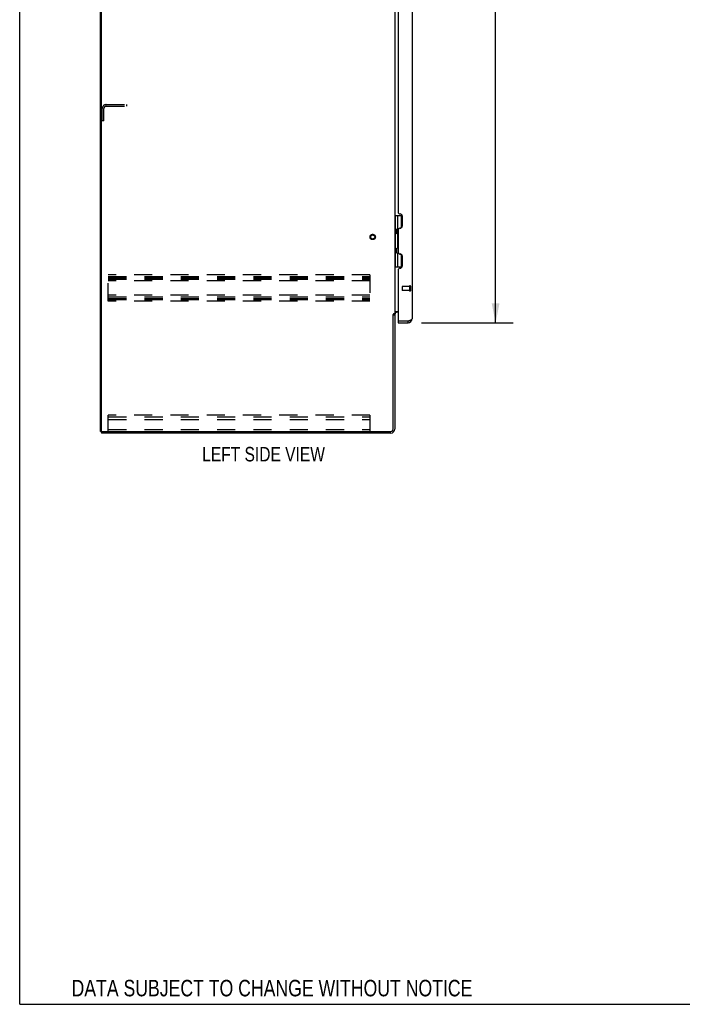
# Model space of a CAD drawing. Header units: inches. Extents: x 0 to 202, y 0 to 130.
# Tile 1 of 77: x 0 to 41, y 0 to 60. Entities that reach past the tile are written whole.
import ezdxf

# ---------------------------------------------------------------- set-up
doc = ezdxf.new("R2010")
doc.units = ezdxf.units.IN
doc.header["$LTSCALE"] = 11.091132
doc.header["$MEASUREMENT"] = 0
doc.linetypes.add('HIDDEN', pattern=[0.2, 0.1, -0.1])
doc.layers.get('0').update_dxf_attribs({"linetype": 'CONTINUOUS'})
for name, color, linetype in [('02___PRT_ALL_AXES', 7, 'CONTINUOUS'), ('DEFAULT_2', 8, 'HIDDEN'), ('DIMENSIONS', 7, 'CONTINUOUS')]:
    doc.layers.add(name, color=color, linetype=linetype)
doc.styles.get("Standard").update_dxf_attribs({"font": 'txt', "width": 0.8})
doc.dimstyles.new('DIMSTYLE_1', dxfattribs={"dimtxt": 1.008285, "dimasz": 1.186217, "dimexe": 0.09, "dimexo": 0.07, "dimgap": 0.0425, "dimtad": 0, "dimtih": 1, "dimtoh": 1, "dimzin": 4, "dimdsep": 46, "dimtxsty": 'Standard', "dimblk": '_FILLED', "dimblk1": '_FILLED', "dimblk2": '_FILLED', "dimcen": 0.09, "dimadec": 0, "dimazin": 0, "dimtfac": 1, "dimtofl": 0, "dimtmove": 0, "dimatfit": 3, "dimldrblk": '_FILLED', "dimfxl": 0, "dimtolj": 1, "dimtzin": 4, "dimarcsym": 0})

# ---------------------------------------------------------------- blocks, each defined once
blk = doc.blocks.new('_FILLED')
at = {"color": 0, "linetype": 'ByBlock'}
blk.add_solid([(0, 0), (-1, 0.2), (-1, -0.2)], dxfattribs=at)
blk = doc.blocks.new('*D21')
at = {"layer": 'DIMENSIONS', "color": 2, "linetype": 'Continuous'}
for p, q in [((24.577, 92.212), (30.171, 92.212)), ((29.104, 92.212), (29.104, 68.517)), ((29.104, 41.712), (29.104, 64.988)), ((24.577, 41.712), (30.171, 41.712))]:
    blk.add_line(p, q, dxfattribs=at)
at = {"layer": 'DIMENSIONS', "color": 2, "linetype": 'Continuous', "xscale": 1.1862172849, "yscale": 1.1862172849, "zscale": 1.1862172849}
for p, rotation in [((29.104, 92.212), 90), ((29.104, 41.712), 270)]:
    blk.add_blockref('_FILLED', p, dxfattribs=dict(at, rotation=rotation))
at = {"layer": 'DIMENSIONS', "color": 2, "linetype": 'Continuous', "insert": (29.104, 68.013), "char_height": 1.0083, "width": 4.03314, "attachment_point": 2, "line_spacing_factor": 0.9}
blk.add_mtext('50.50\\PDOORS', dxfattribs=at)

msp = doc.modelspace()

# ---------------------------------------------------------------- linework, layer by layer
at = {"color": 7, "linetype": 'Continuous'}
for p, q in [((0, 0), (0, 130.484)), ((4.94, 35.066), (4.94, 94.858)), ((22.94, 48.287), (23.383, 48.287)), ((22.979, 45.137), (22.979, 48.287)), ((23.117, 47.497), (23.117, 48.287)), ((23.334, 48.287), (23.334, 47.518)), ((23.053, 47.433), (23.117, 47.497)), ((23.053, 47.433), (23.053, 47.172)), ((23.053, 47.172), (23.117, 47.108)), ((23.069, 47.156), (23.069, 47.449)), ((23.117, 46.316), (23.117, 47.108)), ((23.318, 47.509), (23.254, 47.509)), ((23.053, 46.252), (23.117, 46.316)), ((23.053, 45.991), (23.053, 46.252)), ((23.053, 45.991), (23.117, 45.927)), ((23.069, 45.974), (23.069, 46.268)), ((23.117, 45.137), (23.117, 45.927)), ((23.254, 45.915), (23.318, 45.915)), ((23.334, 45.906), (23.334, 45.137)), ((22.94, 45.137), (23.383, 45.137)), ((22.836, 42.202), (22.94, 42.202)), ((23.139, 41.816), (23.159, 41.816)), ((23.139, 41.816), (23.139, 41.712)), ((23.747, 41.712), (23.747, 41.816)), ((4.94, 35.066), (5.054, 35.066)), ((4.992, 35.066), (4.992, 34.962)), ((0, 0), (201.657, 0))]:
    msp.add_line(p, q, dxfattribs=at)
at = {"color": 3, "linetype": 'Continuous'}
for p, q in [((4.992, 35.128), (4.992, 94.795)), ((22.94, 91.669), (22.94, 42.254)), ((23.993, 91.965), (23.993, 41.958)), ((23.139, 65.177), (23.139, 48.496)), ((23.263, 48.372), (23.265, 48.372)), ((23.389, 48.248), (23.389, 47.621)), ((23.139, 47.373), (23.139, 46.05)), ((23.265, 47.497), (23.263, 47.497)), ((23.263, 45.926), (23.265, 45.926)), ((23.389, 45.802), (23.389, 45.175)), ((23.139, 44.927), (23.139, 41.836)), ((23.265, 45.051), (23.263, 45.051)), ((22.836, 35.209), (22.836, 42.214)), ((22.94, 42.254), (22.865, 42.254)), ((22.94, 42.215), (22.94, 35.208)), ((22.98, 42.41), (23.139, 42.41)), ((23.139, 42.358), (23.082, 42.358)), ((23.139, 41.712), (23.747, 41.712)), ((23.747, 41.816), (23.159, 41.816)), ((23.747, 41.816), (23.777, 41.827)), ((22.693, 34.962), (4.992, 34.962)), ((5.054, 35.066), (22.693, 35.066))]:
    msp.add_line(p, q, dxfattribs=at)
for points in [[(22.849, 42.236), (22.847, 42.232), (22.847, 42.23), (22.846, 42.229), (22.845, 42.227), (22.844, 42.226), (22.843, 42.224), (22.842, 42.223), (22.841, 42.221), (22.84, 42.219), (22.839, 42.217), (22.837, 42.216), (22.836, 42.214)], [(22.865, 42.254), (22.864, 42.253), (22.862, 42.252), (22.86, 42.25), (22.859, 42.249), (22.858, 42.247), (22.856, 42.246), (22.855, 42.245), (22.854, 42.243), (22.853, 42.242), (22.852, 42.241), (22.852, 42.239), (22.851, 42.238), (22.85, 42.237), (22.849, 42.236)], [(22.961, 42.387), (22.956, 42.384), (22.953, 42.383), (22.951, 42.382), (22.949, 42.381), (22.947, 42.379), (22.945, 42.378), (22.943, 42.376), (22.942, 42.375), (22.941, 42.373), (22.94, 42.372), (22.94, 42.371), (22.94, 42.369)], [(22.98, 42.41), (22.98, 42.408), (22.98, 42.406), (22.98, 42.404), (22.979, 42.402), (22.978, 42.401), (22.977, 42.399), (22.976, 42.398), (22.975, 42.396), (22.973, 42.395), (22.971, 42.393), (22.969, 42.392), (22.967, 42.39), (22.965, 42.389), (22.963, 42.388), (22.961, 42.387)], [(23.777, 41.827), (23.791, 41.832), (23.806, 41.838), (23.82, 41.843), (23.834, 41.849)], [(23.834, 41.849), (23.848, 41.854), (23.862, 41.86), (23.875, 41.865), (23.887, 41.871), (23.899, 41.876), (23.91, 41.882), (23.921, 41.887), (23.931, 41.893), (23.941, 41.898), (23.95, 41.904), (23.958, 41.909), (23.965, 41.915), (23.972, 41.92), (23.977, 41.926), (23.982, 41.931), (23.986, 41.936), (23.989, 41.942), (23.992, 41.947), (23.993, 41.953), (23.993, 41.958)]]:
    msp.add_lwpolyline(points, dxfattribs=at)
for centre, radius, start, end in [((23.263, 48.496), 0.124, 179.99998, 270), ((23.265, 48.248), 0.124, 0, 90), ((23.265, 47.621), 0.124, 270, 360), ((23.263, 47.373), 0.124, 90, 179.99989), ((23.263, 46.05), 0.124, 179.99998, 270), ((23.265, 45.802), 0.124, 0, 90), ((23.263, 44.927), 0.124, 90, 179.99989), ((23.265, 45.175), 0.124, 270, 360), ((23.082, 42.215), 0.142, 90, 180), ((23.159, 41.836), 0.02, 180, 270), ((23.747, 41.958), 0.246, 270, 360), ((5.054, 35.128), 0.0625, 180, 270), ((22.693, 35.209), 0.143, 270, 360), ((22.693, 35.208), 0.246, 270, 360)]:
    msp.add_arc(centre, radius, start, end, dxfattribs=at)
at = {"color": 7, "linetype": 'Continuous'}
for centre, radius, start, end in [((23.054, 47.406), 0.116, 20.3486, 57.15809), ((23.054, 47.199), 0.116, 302.84191, 317.28032), ((23.59, 46.932), 0.472, 162.30808, 180), ((23.59, 46.491), 0.472, 180, 197.69192), ((23.054, 46.225), 0.116, 42.71968, 57.15809), ((23.054, 46.018), 0.116, 302.84191, 339.64888), ((23.747, 41.958), 0.142, 270, 311.38361)]:
    msp.add_arc(centre, radius, start, end, dxfattribs=at)
at = {"layer": '02___PRT_ALL_AXES', "color": 8, "linetype": 'HIDDEN'}
for p, q in [((23.846, 43.94), (23.399, 43.94)), ((23.846, 43.692), (23.399, 43.692)), ((23.846, 43.94), (23.846, 43.692))]:
    msp.add_line(p, q, dxfattribs=at)
msp.add_circle((21.586, 46.962), 0.124, dxfattribs=at)
at = {"layer": 'DEFAULT_2', "color": 8, "linetype": 'HIDDEN'}
for p, q in [((5.29, 55.066), (6.544, 55.066)), ((5.29, 54.962), (6.544, 54.962)), ((6.544, 54.962), (6.544, 55.066)), ((5.044, 54.066), (5.044, 54.819)), ((5.148, 54.066), (5.148, 54.819)), ((5.148, 54.066), (5.044, 54.066)), ((21.419, 44.649), (5.419, 44.649)), ((5.419, 43.024), (5.419, 44.649)), ((21.419, 44.649), (21.419, 43.024)), ((5.419, 44.545), (21.419, 44.545)), ((5.419, 44.456), (21.419, 44.456)), ((5.419, 44.378), (21.419, 44.378)), ((21.419, 44.274), (5.419, 44.274)), ((21.419, 43.399), (5.419, 43.399)), ((23.389, 43.93), (23.389, 43.702)), ((23.846, 43.958), (23.846, 43.674)), ((23.889, 43.958), (23.889, 43.674)), ((5.419, 43.295), (21.419, 43.295)), ((5.419, 43.206), (21.419, 43.206)), ((5.419, 43.128), (21.419, 43.128)), ((21.419, 43.024), (5.419, 43.024)), ((21.419, 36.066), (5.419, 36.066)), ((5.419, 35.066), (5.419, 36.066)), ((5.419, 35.962), (21.419, 35.962)), ((5.419, 35.961), (21.419, 35.961)), ((5.419, 35.785), (21.419, 35.785)), ((21.419, 36.066), (21.419, 35.066)), ((5.419, 35.17), (21.419, 35.17))]:
    msp.add_line(p, q, dxfattribs=at)
for radius in [0.164, 0.124]:
    msp.add_circle((21.586, 46.962), radius, dxfattribs=at)
for centre, radius, start, end in [((5.29, 54.819), 0.246, 90, 180), ((5.29, 54.819), 0.142, 90, 180), ((23.399, 43.93), 0.01, 90, 180), ((23.399, 43.702), 0.01, 180, 270), ((23.868, 43.958), 0.0215, 0, 180), ((23.868, 43.674), 0.0215, 180, 360)]:
    msp.add_arc(centre, radius, start, end, dxfattribs=at)

# ---------------------------------------------------------------- texts
at = {"layer": 'DIMENSIONS', "color": 2, "linetype": 'Continuous', "attachment_point": 2, "line_spacing_factor": 0.9}
for s, insert, char_height, width in [('LEFT SIDE VIEW', (14.912, 34.115), 0.88966, 9.96423), ('DATA SUBJECT TO CHANGE WITHOUT NOTICE', (15.427, 1.496), 1.00828, 29.84523)]:
    msp.add_mtext(s, dxfattribs=dict(at, insert=insert, char_height=char_height, width=width))

# ---------------------------------------------------------------- dimensions: what is measured, and where the dimension line sits
at = {"layer": 'DIMENSIONS', "color": 2, "linetype": 'Continuous'}
dim = msp.add_linear_dim(base=(29.104, 41.712), p1=(24.507, 92.212), p2=(24.507, 41.712), angle=270, text='<>\\PDOORS', dimstyle='DIMSTYLE_1', dxfattribs=at)
dim.commit()
dim.dimension.update_dxf_attribs({"geometry": '*D21', "text_midpoint": (29.104, 66.752), "dimtype": 160})

doc.saveas('drawing.dxf')
